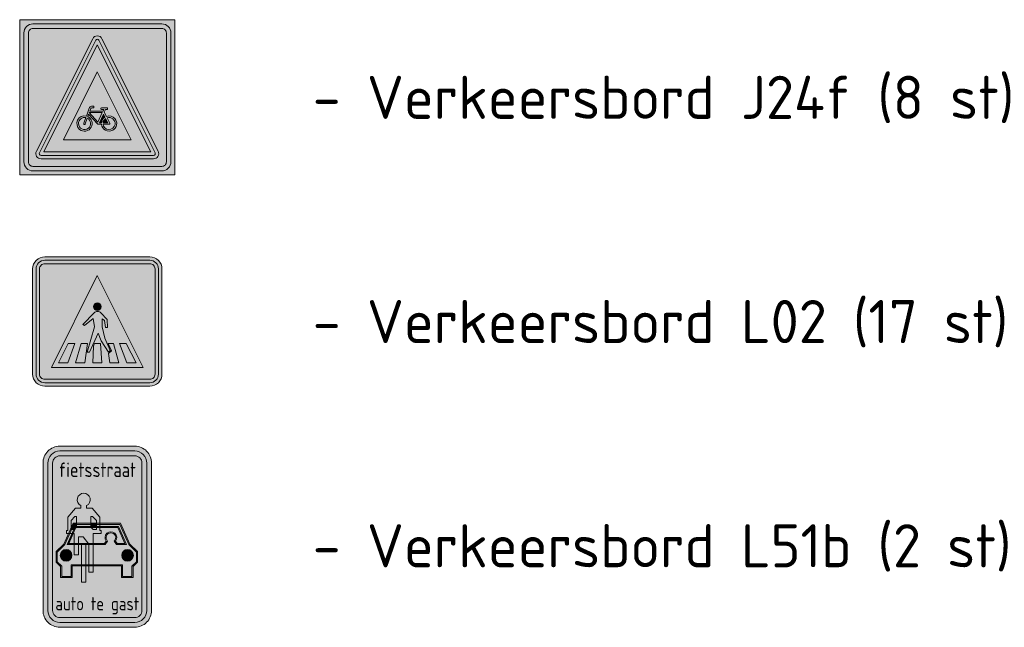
# Model space of a CAD drawing. Header units: metres. Extents: x 195696 to 514079, y 327475 to 328989.
# Tile 239 of 256: x 196535 to 196549, y 327782 to 327791. Entities that reach past the tile are written whole.
import ezdxf
from ezdxf.enums import TextEntityAlignment as Align

# ---------------------------------------------------------------- set-up
doc = ezdxf.new("R2010")
doc.units = ezdxf.units.M
for name, color, linetype, lineweight in [('N-WE-VW-VERKEERSTEKEN_BORD_J-S-250', 7, 'Continuous', 25), ('N-WE-VW-VERKEERSTEKEN_BORD_L-S', 7, 'Continuous', 25), ('N-WE-VW-VERKEERSTEKEN_BORD_L-S_VAR 1 en 2', 7, 'Continuous', 25), ('X-XX-AL-LEGENDA-T25', 7, 'Continuous', 25)]:
    doc.layers.add(name, color=color, linetype=linetype, lineweight=lineweight)
doc.styles.add('NLCS-ISO', font='NLCS-ISO.ttf')
doc.styles.add('NLCS-RVV-M200-T25', font='NLCS-RVV.ttf')

# ---------------------------------------------------------------- blocks, each defined once
blk = doc.blocks.new('N-SVW-VERKEERSTEKEN_BORD_L02-SO')
at = {"true_color": 0x007dc8}
h = blk.add_hatch(color=152, dxfattribs=at)
h.dxf.hatch_style = 1
h.paths.add_polyline_path([(3.05, 3.75), (-3.05, 3.75, 0.414214), (-3.75, 3.05), (-3.75, 0), (-3.55, 0), (-3.55, 3.05, -0.414214), (-3.05, 3.55), (3.05, 3.55, -0.414214), (3.55, 3.05), (3.55, 0), (3.75, 0), (3.75, 3.05, 0.414214)])
at = {"true_color": 0xffffff}
h = blk.add_hatch(color=7, dxfattribs=at)
h.dxf.hatch_style = 1
h.paths.add_polyline_path([(3.05, 3.55), (-3.05, 3.55, 0.414214), (-3.55, 3.05), (-3.55, 0), (-3.35, 0), (-3.35, 3.05, -0.414214), (-3.05, 3.35), (3.05, 3.35, -0.414214), (3.35, 3.05), (3.35, 0), (3.55, 0), (3.55, 3.05, 0.414214)])
at = {"true_color": 0x007dc8}
h = blk.add_hatch(color=152, dxfattribs=at)
h.dxf.hatch_style = 1
h.paths.add_polyline_path([(0, 2.66), (0, 3.35), (-3.05, 3.35, 0.414214), (-3.35, 3.05), (-3.35, -3.05, 0.414214), (-3.05, -3.35), (0, -3.35), (0, -2.66), (-2.66, -2.66)])
h = blk.add_hatch(color=152, dxfattribs=at)
h.dxf.hatch_style = 1
h.paths.add_polyline_path([(3.35, 3.05, 0.414214), (3.05, 3.35), (0, 3.35), (0, 2.66), (2.66, -2.66), (0, -2.66), (0, -3.35), (3.05, -3.35, 0.414214), (3.35, -3.05)])
at = {"true_color": 0xffffff}
h = blk.add_hatch(color=7, dxfattribs=at)
h.dxf.hatch_style = 1
h.paths.add_polyline_path([(0, 2.66), (-2.66, -2.66), (2.66, -2.66)])
h.paths.add_polyline_path([(-0.749, -0.234), (-0.833, -0.166), (-0.178, 0.506, -0.416609), (0.212, 0.509), (0.565, 0.115), (0.592, -0.339), (0.48, -0.339), (0.409, 0.061), (0.29, 0.156), (0.29, -0.305), (0.433, -0.967), (0.749, -1.68), (0.643, -1.775), (0.226, -1.12), (0.056, -0.665), (-0.45, -1.775), (-0.592, -1.775), (-0.161, -0.302), (-0.239, 0.17)], flags=16)
h.paths.add_polyline_path([(-0.565, -1.276), (-0.723, -2.39), (-1.259, -2.39), (-0.935, -1.276)], flags=16)
h.paths.add_polyline_path([(-1.295, -1.276), (-1.714, -2.39), (-2.251, -2.39), (-1.699, -1.276)], flags=16)
h.paths.add_polyline_path([(-0.158, -1.276), (0.182, -1.276), (0.268, -2.39), (-0.268, -2.39), (-0.222, -1.432)], flags=16)
h.paths.add_polyline_path([(-0.227, 0.861, -1), (0.217, 0.861, -1)], flags=16)
h.paths.add_polyline_path([(0.64, -1.276), (0.949, -1.276), (1.259, -2.39), (0.723, -2.39), (0.643, -1.857), (0.82, -1.69)], flags=16)
h.paths.add_polyline_path([(1.288, -1.276), (1.675, -1.276), (2.251, -2.39), (1.718, -2.39)], flags=16)
at = {"true_color": 0x191919}
h = blk.add_hatch(color=250, dxfattribs=at)
h.dxf.hatch_style = 1
h.paths.add_polyline_path([(0.29, 0.156), (0.409, 0.061), (0.48, -0.339), (0.592, -0.339), (0.565, 0.115), (0.212, 0.509, 0.416609), (-0.178, 0.506), (-0.833, -0.166), (-0.749, -0.234), (-0.239, 0.17), (-0.161, -0.302), (-0.592, -1.775), (-0.45, -1.775), (0.056, -0.665), (0.226, -1.12), (0.643, -1.775), (0.749, -1.68), (0.433, -0.967), (0.29, -0.305)])
h = blk.add_hatch(color=250, dxfattribs=at)
h.dxf.hatch_style = 1
h.paths.add_polyline_path([(-0.227, 0.861, 1), (0.217, 0.861, 1)])
at = {"true_color": 0x007dc8}
h = blk.add_hatch(color=152, dxfattribs=at)
h.dxf.hatch_style = 1
h.paths.add_polyline_path([(-3.55, 0), (-3.75, 0), (-3.75, -3.05, 0.414214), (-3.05, -3.75), (3.05, -3.75, 0.414214), (3.75, -3.05), (3.75, 0), (3.55, 0), (3.55, -3.05, -0.414214), (3.05, -3.55), (-3.05, -3.55, -0.414214), (-3.55, -3.05)])
at = {"true_color": 0xffffff}
h = blk.add_hatch(color=7, dxfattribs=at)
h.dxf.hatch_style = 1
h.paths.add_polyline_path([(-3.35, 0), (-3.55, 0), (-3.55, -3.05, 0.414214), (-3.05, -3.55), (3.05, -3.55, 0.414214), (3.55, -3.05), (3.55, 0), (3.35, 0), (3.35, -3.05, -0.414214), (3.05, -3.35), (-3.05, -3.35, -0.414214), (-3.35, -3.05)])
at = {"true_color": 0x191919}
h = blk.add_hatch(color=250, dxfattribs=at)
h.dxf.hatch_style = 1
h.paths.add_polyline_path([(-1.295, -1.276), (-1.699, -1.276), (-2.251, -2.39), (-1.714, -2.39)])
h = blk.add_hatch(color=250, dxfattribs=at)
h.dxf.hatch_style = 1
h.paths.add_polyline_path([(-0.565, -1.276), (-0.935, -1.276), (-1.259, -2.39), (-0.723, -2.39)])
h = blk.add_hatch(color=250, dxfattribs=at)
h.dxf.hatch_style = 1
h.paths.add_polyline_path([(0.182, -1.276), (-0.158, -1.276), (-0.222, -1.432), (-0.268, -2.39), (0.268, -2.39)])
h = blk.add_hatch(color=250, dxfattribs=at)
h.dxf.hatch_style = 1
h.paths.add_polyline_path([(0.949, -1.276), (0.64, -1.276), (0.82, -1.69), (0.643, -1.857), (0.723, -2.39), (1.259, -2.39)])
h = blk.add_hatch(color=250, dxfattribs=at)
h.dxf.hatch_style = 1
h.paths.add_polyline_path([(1.675, -1.276), (1.288, -1.276), (1.718, -2.39), (2.251, -2.39)])
at = {"color": 145, "lineweight": 0, "true_color": 0x377daf}
blk.add_lwpolyline([(-3.05, -3.75), (3.05, -3.75, 0.414214), (3.75, -3.05), (3.75, 3.05, 0.414214), (3.05, 3.75), (-3.05, 3.75, 0.414214), (-3.75, 3.05), (-3.75, -3.05, 0.414214)], format="xyb", close=True, dxfattribs=at)
at = {"color": 7, "lineweight": 0, "true_color": 0xffffff}
for points in [[(-3.05, -3.55), (3.05, -3.55, 0.414214), (3.55, -3.05), (3.55, 3.05, 0.414214), (3.05, 3.55), (-3.05, 3.55, 0.414214), (-3.55, 3.05), (-3.55, -3.05, 0.414214)], [(-3.05, -3.35), (3.05, -3.35, 0.414214), (3.35, -3.05), (3.35, 3.05, 0.414214), (3.05, 3.35), (-3.05, 3.35, 0.414214), (-3.35, 3.05), (-3.35, -3.05, 0.414214)]]:
    blk.add_lwpolyline(points, format="xyb", close=True, dxfattribs=at)
blk.add_lwpolyline([(2.66, -2.66), (0, 2.66), (-2.66, -2.66)], close=True, dxfattribs=at)
at = {"color": 250, "lineweight": 0, "true_color": 0x191919}
blk.add_lwpolyline([(0.643, -1.775), (0.226, -1.12), (0.056, -0.665), (-0.45, -1.775), (-0.592, -1.775), (-0.161, -0.302), (-0.239, 0.17), (-0.749, -0.234), (-0.833, -0.166), (-0.178, 0.506, -0.416609), (0.212, 0.509), (0.565, 0.115), (0.592, -0.339), (0.48, -0.339), (0.409, 0.061), (0.29, 0.156), (0.29, -0.305), (0.433, -0.967), (0.749, -1.68)], format="xyb", close=True, dxfattribs=at)
for points in [[(-1.714, -2.39), (-1.295, -1.276), (-1.699, -1.276), (-2.251, -2.39)], [(-0.723, -2.39), (-0.565, -1.276), (-0.935, -1.276), (-1.259, -2.39)], [(0.268, -2.39), (0.182, -1.276), (-0.158, -1.276), (-0.222, -1.432), (-0.268, -2.39)], [(1.259, -2.39), (0.949, -1.276), (0.64, -1.276), (0.82, -1.69), (0.643, -1.857), (0.723, -2.39)], [(2.251, -2.39), (1.675, -1.276), (1.288, -1.276), (1.718, -2.39)]]:
    blk.add_lwpolyline(points, close=True, dxfattribs=at)
blk.add_circle((-0.005, 0.861), 0.222, dxfattribs=at)
blk = doc.blocks.new('N-SVW-VERKEERSTEKEN_BORD_J24F-SO')
at = {"true_color": 0xc8e164}
h = blk.add_hatch(color=53, dxfattribs=at)
h.dxf.hatch_style = 1
h.paths.add_polyline_path([(-3.731, 4.261), (3.747, 4.261, -0.414214), (4.272, 3.736), (4.272, 0), (4.502, 0), (4.502, 4.501), (-4.502, 4.501), (-4.502, 0), (-4.256, 0), (-4.256, 3.736, -0.414214)])
at = {"true_color": 0xffffff}
h = blk.add_hatch(color=7, dxfattribs=at)
h.dxf.hatch_style = 1
h.paths.add_polyline_path([(-3.994, 3.736, -0.414214), (-3.731, 3.998), (3.747, 3.998, -0.414214), (4.01, 3.736), (4.01, 0), (4.272, 0), (4.272, 3.736, 0.414214), (3.747, 4.261), (-3.731, 4.261, 0.414214), (-4.256, 3.736), (-4.256, 0), (-3.994, 0)])
at = {"true_color": 0xc8e164}
h = blk.add_hatch(color=53, dxfattribs=at)
h.dxf.hatch_style = 1
h.paths.add_polyline_path([(-0.268, 3.399, -0.618034), (0.268, 3.399), (1.968, 0), (4.01, 0), (4.01, 3.736, 0.414214), (3.747, 3.998), (-3.731, 3.998, 0.414214), (-3.994, 3.736), (-3.994, 0), (-1.968, 0)])
at = {"true_color": 0xff0000}
h = blk.add_hatch(color=1, dxfattribs=at)
h.dxf.hatch_style = 1
h.paths.add_polyline_path([(0, -3.365), (-3.265, -3.365, -0.557537), (-3.354, -3.22), (-0.089, 3.309, -0.284079), (0, 3.365), (0, 3.565, 0.284079), (-0.268, 3.399), (-3.533, -3.13, 0.557537), (-3.265, -3.565), (0, -3.565)])
h = blk.add_hatch(color=1, dxfattribs=at)
h.dxf.hatch_style = 1
h.paths.add_polyline_path([(3.533, -3.13), (0.268, 3.399, 0.284079), (0, 3.565), (0, 3.365, -0.284079), (0.089, 3.309), (3.354, -3.22, -0.557537), (3.265, -3.365), (0, -3.365), (0, -3.565), (3.265, -3.565, 0.557537)])
at = {"true_color": 0xffffff}
h = blk.add_hatch(color=7, dxfattribs=at)
h.dxf.hatch_style = 1
h.paths.add_polyline_path([(0, 3.041), (0, 3.365, 0.284079), (-0.089, 3.309), (-3.354, -3.22, 0.557537), (-3.265, -3.365), (0, -3.365), (0, -3.165), (-3.103, -3.165)])
at = {"true_color": 0xff0000}
h = blk.add_hatch(color=1, dxfattribs=at)
h.dxf.hatch_style = 1
h.paths.add_polyline_path([(0, 3.041), (-3.103, -3.165), (0, -3.165), (0, -2.465), (-1.97, -2.465), (0, 1.476)], flags=17)
at = {"true_color": 0xffffff}
h = blk.add_hatch(color=7, dxfattribs=at)
h.dxf.hatch_style = 1
h.paths.add_polyline_path([(0.089, 3.309, 0.284079), (0, 3.365), (0, 3.041), (3.103, -3.165), (0, -3.165), (0, -3.365), (3.265, -3.365, 0.557537), (3.354, -3.22)])
at = {"true_color": 0xff0000}
h = blk.add_hatch(color=1, dxfattribs=at)
h.dxf.hatch_style = 1
h.paths.add_polyline_path([(0, 3.041), (0, 1.476), (1.97, -2.465), (0, -2.465), (0, -3.165), (3.103, -3.165)], flags=17)
at = {"true_color": 0xffffff}
h = blk.add_hatch(color=7, dxfattribs=at)
h.dxf.hatch_style = 1
h.paths.add_polyline_path([(0, 1.476), (-1.97, -2.465), (1.97, -2.465)])
h.paths.add_polyline_path([(0.024, -1.565), (-0.504, -0.981), (-0.55, -1.117, -0.427471), (-0.351, -1.731, -0.4733), (-1.025, -1.862, -0.794265), (-0.636, -1.084), (-0.477, -0.629, -0.334348), (-0.328, -0.517), (-0.195, -0.516), (-0.195, -0.609), (-0.311, -0.609, 0.345861), (-0.384, -0.654), (-0.437, -0.795), (0.332, -0.795), (0.375, -0.702), (0.243, -0.702, -1), (0.243, -0.609), (0.584, -0.609), (0.584, -0.702), (0.475, -0.702), (0.402, -0.865), (0.525, -1.104, -0.318009), (1.024, -1.236, -0.476174), (0.893, -1.91, -0.529348), (0.236, -1.565)], flags=16)
h.paths.add_polyline_path([(-0.519, -1.79, -0.632638), (-1.094, -1.518, -0.479903), (-0.67, -1.177), (-0.786, -1.505, 1.053204), (-0.696, -1.532), (-0.583, -1.206, -0.542254)], flags=0)
h.paths.add_polyline_path([(0.037, -1.442), (-0.464, -0.885), (0.289, -0.885)], flags=0)
h.paths.add_polyline_path([(0.123, -1.472), (0.352, -0.971), (0.442, -1.143, 0.234167), (0.236, -1.472)], flags=0)
h.paths.add_polyline_path([(0.687, -1.565), (0.332, -1.565, 0.350134), (0.648, -1.868, 0.396488), (1.028, -1.572, 0.564261), (0.568, -1.187), (0.727, -1.499, -0.560308)], flags=0)
h.paths.add_polyline_path([(0.332, -1.472, -0.216058), (0.485, -1.23), (0.611, -1.472)], flags=0)
at = {"true_color": 0xc8e164}
h = blk.add_hatch(color=53, dxfattribs=at)
h.dxf.hatch_style = 1
h.paths.add_polyline_path([(-4.256, 0), (-4.502, 0), (-4.502, -4.501), (4.502, -4.501), (4.502, 0), (4.272, 0), (4.272, -3.741, -0.414214), (3.747, -4.266), (-3.731, -4.266, -0.414214), (-4.256, -3.741)])
at = {"true_color": 0xffffff}
h = blk.add_hatch(color=7, dxfattribs=at)
h.dxf.hatch_style = 1
h.paths.add_polyline_path([(-3.994, 0), (-4.256, 0), (-4.256, -3.741, 0.414214), (-3.731, -4.266), (3.747, -4.266, 0.414214), (4.272, -3.741), (4.272, 0), (4.01, 0), (4.01, -3.741, -0.414214), (3.747, -4.003), (-3.731, -4.003, -0.414214), (-3.994, -3.741)])
at = {"true_color": 0xc8e164}
h = blk.add_hatch(color=53, dxfattribs=at)
h.dxf.hatch_style = 1
h.paths.add_polyline_path([(-1.968, 0), (-3.994, 0), (-3.994, -3.741, 0.414214), (-3.731, -4.003), (3.747, -4.003, 0.414214), (4.01, -3.741), (4.01, 0), (1.968, 0), (3.533, -3.13, -0.557537), (3.265, -3.565), (-3.265, -3.565, -0.557537), (-3.533, -3.13)])
at = {"true_color": 0x191919}
h = blk.add_hatch(color=250, dxfattribs=at)
h.dxf.hatch_style = 1
h.paths.add_polyline_path([(0.402, -0.865), (0.475, -0.702), (0.584, -0.702), (0.584, -0.609), (0.243, -0.609, 1), (0.243, -0.702), (0.375, -0.702), (0.332, -0.795), (-0.437, -0.795), (-0.384, -0.654, -0.345861), (-0.311, -0.609), (-0.195, -0.609), (-0.195, -0.516), (-0.328, -0.517, 0.334348), (-0.477, -0.629), (-0.636, -1.084, 0.794265), (-1.025, -1.862, 0.4733), (-0.351, -1.731, 0.427471), (-0.55, -1.117), (-0.504, -0.981), (0.024, -1.565), (0.236, -1.565, 0.529348), (0.893, -1.91, 0.476174), (1.024, -1.236, 0.318009), (0.525, -1.104)])
h.paths.add_polyline_path([(-0.464, -0.885), (0.289, -0.885), (0.037, -1.442)], flags=16)
h.paths.add_polyline_path([(-0.583, -1.206, -0.542254), (-0.519, -1.79, -0.632638), (-1.094, -1.518, -0.479903), (-0.67, -1.177), (-0.786, -1.505, 1.053204), (-0.696, -1.532)], flags=16)
h.paths.add_polyline_path([(0.352, -0.971), (0.442, -1.143, 0.234167), (0.236, -1.472), (0.123, -1.472)], flags=16)
h.paths.add_polyline_path([(0.485, -1.23), (0.611, -1.472), (0.332, -1.472, -0.216058)], flags=16)
h.paths.add_polyline_path([(0.332, -1.565), (0.687, -1.565, 0.566151), (0.727, -1.498), (0.568, -1.187, -0.564261), (1.028, -1.572, -0.396488), (0.648, -1.868, -0.350134)], flags=16)
at = {"true_color": 0xffffff}
h = blk.add_hatch(color=7, dxfattribs=at)
h.dxf.hatch_style = 1
h.paths.add_polyline_path([(-0.464, -0.885), (0.037, -1.442), (0.289, -0.885)])
h = blk.add_hatch(color=7, dxfattribs=at)
h.dxf.hatch_style = 1
h.paths.add_polyline_path([(0.123, -1.472), (0.236, -1.472, -0.234167), (0.442, -1.143), (0.352, -0.971)])
h = blk.add_hatch(color=7, dxfattribs=at)
h.dxf.hatch_style = 1
h.paths.add_polyline_path([(-0.786, -1.505), (-0.67, -1.177, 0.479903), (-1.094, -1.518, 0.632638), (-0.519, -1.79, 0.542254), (-0.583, -1.206), (-0.696, -1.532, -1.053204)])
h = blk.add_hatch(color=7, dxfattribs=at)
h.dxf.hatch_style = 1
h.paths.add_polyline_path([(1.028, -1.572, 0.564261), (0.568, -1.187), (0.727, -1.498, -0.566151), (0.687, -1.565), (0.332, -1.565, 0.350134), (0.648, -1.868, 0.396488)])
h = blk.add_hatch(color=7, dxfattribs=at)
h.dxf.hatch_style = 1
h.paths.add_polyline_path([(0.611, -1.472), (0.485, -1.23, 0.216058), (0.332, -1.472)])
at = {"color": 251, "lineweight": 0, "true_color": 0x4b4b4b}
blk.add_lwpolyline([(-4.502, 4.501), (4.502, 4.501), (4.502, -4.501), (-4.502, -4.501)], close=True, dxfattribs=at)
at = {"color": 7, "lineweight": 0, "true_color": 0xffffff}
for points in [[(-3.731, 4.261), (3.747, 4.261, -0.414214), (4.272, 3.736), (4.272, -3.741, -0.414214), (3.747, -4.266), (-3.731, -4.266, -0.414214), (-4.256, -3.741), (-4.256, 3.736, -0.414214)], [(-3.731, 3.998), (3.747, 3.998, -0.414214), (4.01, 3.736), (4.01, -3.741, -0.414214), (3.747, -4.003), (-3.731, -4.003, -0.414214), (-3.994, -3.741), (-3.994, 3.736, -0.414214)], [(3.354, -3.22), (0.089, 3.309, 0.618034), (-0.089, 3.309), (-3.354, -3.22, 0.557537), (-3.265, -3.365), (3.265, -3.365, 0.557537)]]:
    blk.add_lwpolyline(points, format="xyb", close=True, dxfattribs=at)
at = {"color": 1, "lineweight": 0, "true_color": 0xff0000}
blk.add_lwpolyline([(3.533, -3.13), (0.268, 3.399, 0.618034), (-0.268, 3.399), (-3.533, -3.13, 0.557537), (-3.265, -3.565), (3.265, -3.565, 0.557537)], format="xyb", close=True, dxfattribs=at)
at = {"color": 7, "lineweight": 0, "true_color": 0xffffff}
for points in [[(3.103, -3.165), (0, 3.041), (-3.103, -3.165)], [(1.97, -2.465), (0, 1.476), (-1.97, -2.465)]]:
    blk.add_lwpolyline(points, close=True, dxfattribs=at)
at = {"color": 250, "lineweight": 0, "true_color": 0x191919}
for points in [[(0.402, -0.865), (0.475, -0.702), (0.584, -0.702), (0.584, -0.609), (0.243, -0.609, 1), (0.243, -0.702), (0.375, -0.702), (0.332, -0.795), (-0.437, -0.795), (-0.384, -0.654, -0.345861), (-0.311, -0.609), (-0.195, -0.609), (-0.195, -0.516), (-0.328, -0.517, 0.334348), (-0.477, -0.629), (-0.636, -1.084, 0.794265), (-1.025, -1.862, 0.4733), (-0.351, -1.731, 0.427471), (-0.55, -1.117), (-0.504, -0.981), (0.024, -1.565), (0.236, -1.565, 0.529348), (0.893, -1.91, 0.476174), (1.024, -1.236, 0.318009), (0.525, -1.104)], [(0.352, -0.971), (0.123, -1.472), (0.236, -1.472, -0.234167), (0.442, -1.143)], [(-0.583, -1.206, -0.542254), (-0.519, -1.79, -0.632638), (-1.094, -1.518, -0.479903), (-0.67, -1.177), (-0.786, -1.505, 1.053204), (-0.696, -1.532)], [(0.568, -1.187, -0.564261), (1.028, -1.572, -0.396488), (0.648, -1.868, -0.350134), (0.332, -1.565), (0.687, -1.565, 0.566151), (0.727, -1.498)], [(0.611, -1.472), (0.485, -1.23, 0.216058), (0.332, -1.472)]]:
    blk.add_lwpolyline(points, format="xyb", close=True, dxfattribs=at)
blk.add_lwpolyline([(0.289, -0.885), (-0.464, -0.885), (0.037, -1.442)], close=True, dxfattribs=at)
blk = doc.blocks.new('N-SVW-VERKEERSTEKEN_BORD_L51-SO')
at = {"true_color": 0x007dc8}
h = blk.add_hatch(color=152, dxfattribs=at)
h.dxf.hatch_style = 1
h.paths.add_polyline_path([(-2.25, 3.05), (-2.25, -3.05, 0.414214), (-1.55, -3.75), (0, -3.75), (0, -3.55), (-1.55, -3.55, -0.414214), (-2.05, -3.05), (-2.05, 3.05, -0.414214), (-1.55, 3.55), (0, 3.55), (0, 3.75), (-1.55, 3.75, 0.414214)])
h = blk.add_hatch(color=152, dxfattribs=at)
h.dxf.hatch_style = 1
h.paths.add_polyline_path([(1.55, 3.75), (0, 3.75), (0, 3.55), (1.55, 3.55, -0.414214), (2.05, 3.05), (2.05, -3.05, -0.414214), (1.55, -3.55), (0, -3.55), (0, -3.75), (1.55, -3.75, 0.414214), (2.25, -3.05), (2.25, 3.05, 0.414214)])
at = {"true_color": 0xffffff}
h = blk.add_hatch(color=7, dxfattribs=at)
h.dxf.hatch_style = 1
h.paths.add_polyline_path([(-1.55, -3.35, -0.414214), (-1.85, -3.05), (-1.85, 3.05, -0.414214), (-1.55, 3.35), (0, 3.35), (0, 3.55), (-1.55, 3.55, 0.414214), (-2.05, 3.05), (-2.05, -3.05, 0.414214), (-1.55, -3.55), (0, -3.55), (0, -3.35)])
at = {"true_color": 0x007dc8}
h = blk.add_hatch(color=152, dxfattribs=at)
h.dxf.hatch_style = 1
edge = h.paths.add_edge_path()
edge.add_line((-1.55, -3.35), (1.55, -3.35))
edge.add_arc((1.55, -3.05), 0.3, 270, 360)
edge.add_line((1.85, -3.05), (1.85, 3.05))
edge.add_arc((1.55, 3.05), 0.3, 0, 90)
edge.add_line((1.55, 3.35), (-1.55, 3.35))
edge.add_arc((-1.55, 3.05), 0.3, 90, 180)
edge.add_line((-1.85, 3.05), (-1.85, -3.05))
edge.add_arc((-1.55, -3.05), 0.3, 180, 270)
at = {"true_color": 0xffffff}
h = blk.add_hatch(color=7, dxfattribs=at)
h.dxf.hatch_style = 1
h.paths.add_polyline_path([(0, -3.35), (0, -3.55), (1.55, -3.55, 0.414214), (2.05, -3.05), (2.05, 3.05, 0.414214), (1.55, 3.55), (0, 3.55), (0, 3.35), (1.55, 3.35, -0.414214), (1.85, 3.05), (1.85, -3.05, -0.414214), (1.55, -3.35)])
h = blk.add_hatch(color=7, dxfattribs=at)
h.dxf.hatch_style = 1
h.paths.add_polyline_path([(0.101, 0.815), (-0.219, 1.183), (-0.445, 1.183), (-0.445, 1.287, 4.360566), (-0.68, 1.287), (-0.68, 1.183), (-0.906, 1.183), (-1.226, 0.815), (-1.226, 0.262), (-1.281, 0.262), (-1.281, 0.131), (-0.958, 0.131), (-0.958, -0.75), (-0.777, -0.75), (-0.777, -0.011), (-0.583, -0.011), (-0.348, -0.315), (-0.348, -1.469), (-0.167, -1.469), (-0.167, 0.131), (0.156, 0.131), (0.156, 0.262), (0.101, 0.262)])
h.paths.add_polyline_path([(-0.863, 0.391), (-0.955, 0.305), (-1.088, 0.305), (-1.088, 0.669), (-0.933, 0.837), (-0.863, 0.837)], flags=16)
h.paths.add_polyline_path([(-0.262, 0.837), (-0.192, 0.837), (-0.037, 0.669), (-0.037, 0.305), (-0.17, 0.305), (-0.262, 0.391)], flags=16)
h = blk.add_hatch(color=7, dxfattribs=at)
h.dxf.hatch_style = 1
h.paths.add_polyline_path([(-0.863, 0.555), (-1.003, 0.555), (-1.088, 0.364), (-1.088, 0.305), (-1.065, 0.305), (-0.974, 0.51), (-0.863, 0.51)])
at = {"true_color": 0xff0000}
h = blk.add_hatch(color=1, dxfattribs=at)
h.dxf.hatch_style = 1
h.paths.add_polyline_path([(-0.863, 0.51), (-0.974, 0.51), (-1.065, 0.305), (-0.966, 0.305), (-0.915, 0.42), (-0.863, 0.42)])
at = {"true_color": 0xffffff}
h = blk.add_hatch(color=7, dxfattribs=at)
h.dxf.hatch_style = 1
h.paths.add_polyline_path([(-0.863, 0.42), (-0.915, 0.42), (-0.966, 0.305), (-0.955, 0.305), (-0.89, 0.366), (-0.886, 0.375), (-0.88, 0.375), (-0.863, 0.391)], flags=17)
h = blk.add_hatch(color=7, dxfattribs=at)
h.dxf.hatch_style = 1
h.paths.add_polyline_path([(-0.037, 0.555), (-0.262, 0.555), (-0.262, 0.51), (-0.037, 0.51)])
at = {"true_color": 0xff0000}
h = blk.add_hatch(color=1, dxfattribs=at)
h.dxf.hatch_style = 1
h.paths.add_polyline_path([(-0.037, 0.51), (-0.262, 0.51), (-0.262, 0.42), (-0.037, 0.42)])
at = {"true_color": 0xffffff}
h = blk.add_hatch(color=7, dxfattribs=at)
h.dxf.hatch_style = 1
h.paths.add_polyline_path([(-0.037, 0.42), (-0.262, 0.42), (-0.262, 0.391), (-0.245, 0.375), (-0.037, 0.375)])
h = blk.add_hatch(color=7, dxfattribs=at)
h.dxf.hatch_style = 1
h.paths.add_polyline_path([(0.964, 0.555), (0.101, 0.555), (0.101, 0.51), (0.935, 0.51), (1.308, -0.329), (1.626, -0.635), (1.626, -1.039), (1.436, -1.213), (1.436, -1.643), (1.042, -1.643), (1.042, -1.167), (-0.167, -1.167), (-0.167, -1.212), (0.997, -1.212), (0.997, -1.688), (1.482, -1.688), (1.482, -1.233), (1.671, -1.059), (1.671, -0.616), (1.346, -0.302)])
at = {"true_color": 0xff0000}
h = blk.add_hatch(color=1, dxfattribs=at)
h.dxf.hatch_style = 1
h.paths.add_polyline_path([(1.308, -0.329), (0.935, 0.51), (0.101, 0.51), (0.101, 0.42), (0.876, 0.42), (1.21, -0.329), (0.802, -0.329), (0.7, -0.18, 2.516073), (0.428, -0.18), (0.326, -0.329), (-0.167, -0.329), (-0.167, -1.167), (1.042, -1.167), (1.042, -1.643), (1.436, -1.643), (1.436, -1.213), (1.626, -1.039), (1.626, -0.635)])
h.paths.add_polyline_path([(1.494, -0.772, -1), (1.012, -0.772, -1)], flags=16)
at = {"true_color": 0xffffff}
h = blk.add_hatch(color=7, dxfattribs=at)
h.dxf.hatch_style = 1
h.paths.add_polyline_path([(0.876, 0.42), (0.101, 0.42), (0.101, 0.375), (0.847, 0.375), (1.14, -0.283), (0.826, -0.283), (0.757, -0.184, 2.021226), (0.371, -0.184), (0.302, -0.283), (-0.167, -0.283), (-0.167, -0.329), (0.326, -0.329), (0.428, -0.18, -2.516073), (0.7, -0.18), (0.802, -0.329), (1.21, -0.329)])
h = blk.add_hatch(color=7, dxfattribs=at)
h.dxf.hatch_style = 1
h.paths.add_polyline_path([(-1.143, 0.131), (-1.192, 0.131), (-1.385, -0.302), (-1.71, -0.616), (-1.71, -1.059), (-1.52, -1.233), (-1.52, -1.688), (-1.036, -1.688), (-1.036, -1.212), (-0.653, -1.212), (-0.653, -1.167), (-1.081, -1.167), (-1.081, -1.643), (-1.475, -1.643), (-1.475, -1.213), (-1.664, -1.039), (-1.664, -0.635), (-1.347, -0.329)])
at = {"true_color": 0xff0000}
h = blk.add_hatch(color=1, dxfattribs=at)
h.dxf.hatch_style = 1
h.paths.add_polyline_path([(-0.653, -0.329), (-0.777, -0.329), (-0.777, -0.75), (-0.958, -0.75), (-0.958, -0.329), (-1.248, -0.329), (-1.044, 0.131), (-1.143, 0.131), (-1.347, -0.329), (-1.664, -0.635), (-1.664, -1.039), (-1.475, -1.213), (-1.475, -1.643), (-1.081, -1.643), (-1.081, -1.167), (-0.653, -1.167)])
h.paths.add_polyline_path([(-1.533, -0.772, -1), (-1.051, -0.772, -1)], flags=16)
at = {"true_color": 0xffffff}
h = blk.add_hatch(color=7, dxfattribs=at)
h.dxf.hatch_style = 1
h.paths.add_polyline_path([(-0.958, -0.283), (-1.179, -0.283), (-0.994, 0.131), (-1.044, 0.131), (-1.248, -0.329), (-0.958, -0.329)])
h = blk.add_hatch(color=7, dxfattribs=at)
h.dxf.hatch_style = 1
h.paths.add_polyline_path([(-0.372, -0.283), (-0.777, -0.283), (-0.777, -0.329), (-0.653, -0.329), (-0.653, -0.313), (-0.472, -0.313), (-0.472, -0.329), (-0.348, -0.329), (-0.348, -0.315)])
h = blk.add_hatch(color=7, dxfattribs=at)
h.dxf.hatch_style = 1
h.paths.add_polyline_path([(-0.472, -1.876), (-0.653, -1.876), (-0.653, -0.313), (-0.472, -0.313)])
at = {"true_color": 0xff0000}
h = blk.add_hatch(color=1, dxfattribs=at)
h.dxf.hatch_style = 1
h.paths.add_polyline_path([(-0.348, -0.329), (-0.472, -0.329), (-0.472, -1.167), (-0.348, -1.167)])
at = {"true_color": 0xffffff}
h = blk.add_hatch(color=7, dxfattribs=at)
h.dxf.hatch_style = 1
h.paths.add_polyline_path([(-1.533, -0.772, 1), (-1.051, -0.772, 1)])
h = blk.add_hatch(color=7, dxfattribs=at)
h.dxf.hatch_style = 1
h.paths.add_polyline_path([(1.012, -0.772, 1), (1.494, -0.772, 1)])
h = blk.add_hatch(color=7, dxfattribs=at)
h.dxf.hatch_style = 1
h.paths.add_polyline_path([(-0.348, -1.167), (-0.472, -1.167), (-0.472, -1.212), (-0.348, -1.212)])
at = {"color": 152, "lineweight": 0, "true_color": 0x007dc8}
blk.add_lwpolyline([(-1.55, -3.75), (1.55, -3.75, 0.414214), (2.25, -3.05), (2.25, 3.05, 0.414214), (1.55, 3.75), (-1.55, 3.75, 0.414214), (-2.25, 3.05), (-2.25, -3.05, 0.414214)], format="xyb", close=True, dxfattribs=at)
at = {"color": 7, "lineweight": 0, "true_color": 0xffffff}
for points in [[(-1.55, -3.55), (1.55, -3.55, 0.414214), (2.05, -3.05), (2.05, 3.05, 0.414214), (1.55, 3.55), (-1.55, 3.55, 0.414214), (-2.05, 3.05), (-2.05, -3.05, 0.414214)], [(-1.55, -3.35), (1.55, -3.35, 0.414214), (1.85, -3.05), (1.85, 3.05, 0.414214), (1.55, 3.35), (-1.55, 3.35, 0.414214), (-1.85, 3.05), (-1.85, -3.05, 0.414214)], [(-0.445, 1.287, 4.360566), (-0.68, 1.287), (-0.68, 1.183), (-0.906, 1.183), (-1.226, 0.815), (-1.226, 0.262), (-1.281, 0.262), (-1.281, 0.131), (-0.958, 0.131), (-0.958, -0.75), (-0.777, -0.75), (-0.777, -0.011), (-0.583, -0.011), (-0.348, -0.315), (-0.348, -1.469), (-0.167, -1.469), (-0.167, 0.131), (0.156, 0.131), (0.156, 0.262), (0.101, 0.262), (0.101, 0.815), (-0.219, 1.183), (-0.445, 1.183)], [(0.428, -0.18), (0.326, -0.329), (-1.248, -0.329), (-0.915, 0.42), (0.876, 0.42), (1.21, -0.329), (0.802, -0.329), (0.7, -0.18, 2.516073)], [(0.371, -0.184), (0.302, -0.283), (-1.179, -0.283), (-0.886, 0.375), (0.847, 0.375), (1.14, -0.283), (0.826, -0.283), (0.757, -0.184, 2.021226)]]:
    blk.add_lwpolyline(points, format="xyb", close=True, dxfattribs=at)
for points in [[(-1.088, 0.305), (-0.955, 0.305), (-0.863, 0.391), (-0.863, 0.837), (-0.933, 0.837), (-1.088, 0.669)], [(-0.037, 0.305), (-0.17, 0.305), (-0.262, 0.391), (-0.262, 0.837), (-0.192, 0.837), (-0.037, 0.669)], [(-1.003, 0.555), (0.964, 0.555), (1.346, -0.302), (1.671, -0.616), (1.671, -1.059), (1.482, -1.233), (1.482, -1.688), (0.997, -1.688), (0.997, -1.212), (-1.036, -1.212), (-1.036, -1.688), (-1.52, -1.688), (-1.52, -1.233), (-1.71, -1.059), (-1.71, -0.616), (-1.385, -0.302)], [(-0.974, 0.51), (0.935, 0.51), (1.308, -0.329), (1.626, -0.635), (1.626, -1.039), (1.436, -1.213), (1.436, -1.643), (1.042, -1.643), (1.042, -1.167), (-1.081, -1.167), (-1.081, -1.643), (-1.475, -1.643), (-1.475, -1.213), (-1.664, -1.039), (-1.664, -0.635), (-1.347, -0.329)], [(-0.472, -1.876), (-0.653, -1.876), (-0.653, -0.313), (-0.472, -0.313)]]:
    blk.add_lwpolyline(points, close=True, dxfattribs=at)
for centre in [(-1.292, -0.772), (1.253, -0.772)]:
    blk.add_circle(centre, 0.241, dxfattribs=at)
at = {"color": 7, "true_color": 0xffffff, "style": 'NLCS-RVV-M200-T25', "width": 0.85}
for s, height, p in [('fietsstraat', 0.6, (0, 2.773)), ('auto te gast', 0.55, (0, -2.773))]:
    blk.add_text(s, height=height, dxfattribs=at).set_placement(p, align=Align.MIDDLE_CENTER)

msp = doc.modelspace()

# ---------------------------------------------------------------- block references
at = {"layer": 'N-WE-VW-VERKEERSTEKEN_BORD_J-S-250', "xscale": 0.25, "yscale": 0.25, "zscale": 0.25}
msp.add_blockref('N-SVW-VERKEERSTEKEN_BORD_J24F-SO', (196536.297, 327789.889), dxfattribs=at)
at = {"layer": 'N-WE-VW-VERKEERSTEKEN_BORD_L-S', "xscale": 0.25, "yscale": 0.25, "zscale": 0.25}
msp.add_blockref('N-SVW-VERKEERSTEKEN_BORD_L02-SO', (196536.297, 327786.639), dxfattribs=at)
at = {"layer": 'N-WE-VW-VERKEERSTEKEN_BORD_L-S_VAR 1 en 2', "xscale": 0.35, "yscale": 0.35, "zscale": 0.35}
msp.add_blockref('N-SVW-VERKEERSTEKEN_BORD_L51-SO', (196536.297, 327783.52), dxfattribs=at)

# ---------------------------------------------------------------- texts
at = {"layer": 'X-XX-AL-LEGENDA-T25', "style": 'NLCS-ISO'}
for s, p in [('- Verkeersbord J24f (8 st) ', (196539.422, 327789.889)), ('- Verkeersbord L02 (17 st) ', (196539.422, 327786.639)), ('- Verkeersbord L51b (2 st) ', (196539.422, 327783.389))]:
    msp.add_text(s, height=0.625, dxfattribs=at).set_placement(p, align=Align.MIDDLE_LEFT)

doc.saveas('drawing.dxf')
